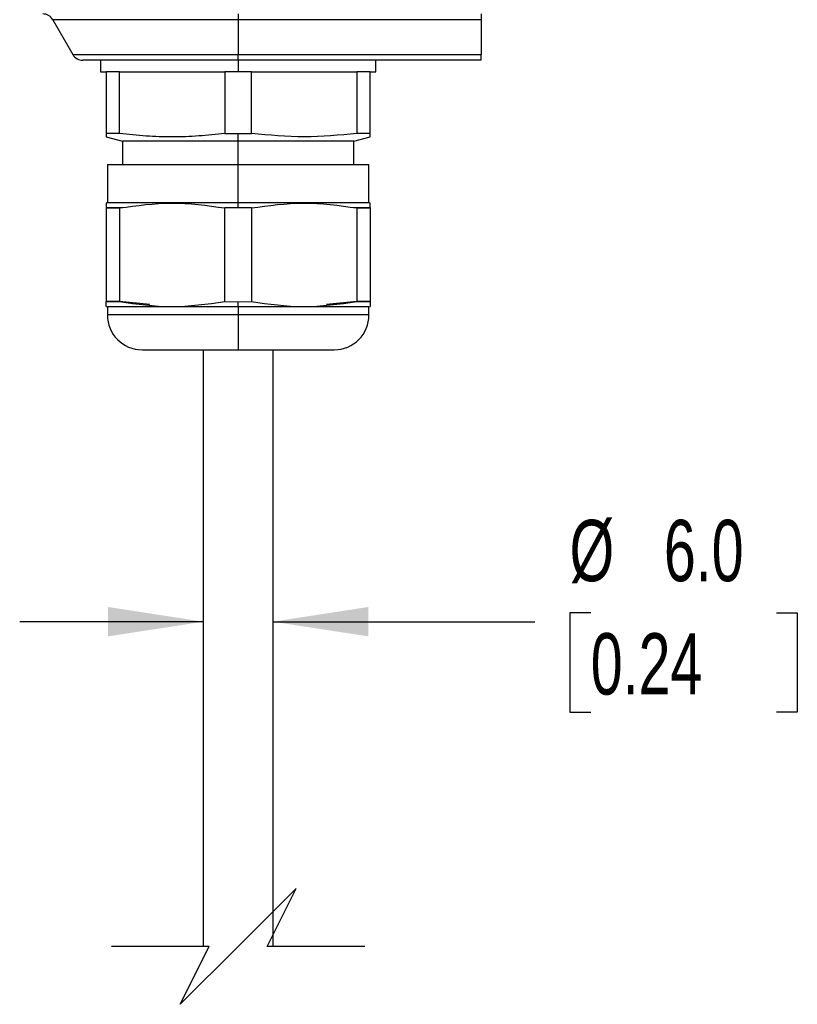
# Model space of a CAD drawing. Header units: millimetres. Extents: x 16 to 683, y 16 to 524.
# Tile 10 of 26: x 316 to 383, y 219 to 304. Entities that reach past the tile are written whole.
import ezdxf

# ---------------------------------------------------------------- set-up
doc = ezdxf.new("R2010")
doc.units = ezdxf.units.MM
doc.header["$LTSCALE"] = 2.5
doc.layers.add('DIMENSIONS', color=140, linetype='Continuous', lineweight=25)
doc.styles.add('SLDTEXTSTYLE0', font='TXT', dxfattribs={"width": 0.7})
doc.dimstyles.new('SLDDIMSTYLE3', dxfattribs={"dimtxt": 5.39502, "dimasz": 8.255, "dimexe": 0, "dimexo": 0.0625, "dimgap": 1.348755, "dimtad": 0, "dimtih": 1, "dimtoh": 1, "dimrnd": 1e-09, "dimzin": 4, "dimdsep": 46, "dimtxsty": 'SLDTEXTSTYLE0', "dimsah": 1, "dimcen": 0.09, "dimadec": 0, "dimazin": 1, "dimtfac": 1, "dimtmove": 0, "dimatfit": 0, "dimfxl": 0, "dimfrac": 2, "dimtolj": 1, "dimtzin": 12, "dimarcsym": 0})

# ---------------------------------------------------------------- blocks, each defined once
blk = doc.blocks.new('_D_7')
at = {"layer": 'DIMENSIONS'}
for p, q in [((365.21, 252.765), (363.399, 252.765)), ((363.399, 252.765), (363.399, 244.191)), ((381.242, 252.765), (383.054, 252.765)), ((383.054, 252.765), (383.054, 244.191)), ((331.75, 252.006), (315.875, 252.006)), ((337.75, 252.006), (360.379, 252.006)), ((363.399, 244.191), (365.21, 244.191)), ((383.054, 244.191), (381.242, 244.191))]:
    blk.add_line(p, q, dxfattribs=at)
for points in [[(331.75, 252.006), (323.495, 253.276), (323.495, 250.736)], [(337.75, 252.006), (346.005, 250.736), (346.005, 253.276)]]:
    blk.add_solid(points, dxfattribs=at)
at = {"layer": 'DIMENSIONS', "char_height": 5.2917, "attachment_point": 1, "style": 'SLDTEXTSTYLE0'}
for s, insert in [('%%c', (363.381, 260.795)), ('6.0', (371.527, 260.795)), ('0.24', (365.21, 251.012))]:
    blk.add_mtext(s, dxfattribs=dict(at, insert=insert))

msp = doc.modelspace()

# ---------------------------------------------------------------- linework, layer by layer
for p, q in [((334.75, 304.49), (334.75, 303.99)), ((355.75, 304.49), (355.75, 303.99)), ((318.73, 303.99), (320.462, 300.99)), ((334.75, 303.99), (318.73, 303.99)), ((355.75, 303.99), (334.75, 303.99)), ((334.75, 303.99), (334.75, 300.99)), ((355.75, 303.99), (355.75, 300.99)), ((320.462, 300.99), (334.75, 300.99)), ((334.75, 300.99), (355.75, 300.99)), ((334.75, 300.49), (334.75, 300.99)), ((355.75, 300.49), (355.75, 300.99)), ((334.75, 300.49), (321.328, 300.49)), ((322.85, 300.49), (322.85, 299.49)), ((355.75, 300.49), (334.75, 300.49)), ((334.75, 300.49), (334.75, 299.49)), ((346.65, 299.49), (346.65, 300.49)), ((322.85, 299.49), (323.35, 299.49)), ((323.35, 299.49), (323.35, 294.174)), ((324.5, 299.49), (323.35, 299.49)), ((324.5, 294.174), (324.5, 299.49)), ((324.5, 299.49), (326.094, 299.49)), ((326.094, 299.49), (332.006, 299.49)), ((332.006, 299.49), (333.601, 299.49)), ((333.601, 299.49), (333.601, 294.174)), ((335.9, 299.49), (333.601, 299.49)), ((335.9, 294.174), (335.9, 299.49)), ((335.9, 299.49), (337.494, 299.49)), ((337.494, 299.49), (343.406, 299.49)), ((343.406, 299.49), (345.001, 299.49)), ((345.001, 299.49), (345.001, 294.174)), ((346.15, 299.49), (345.001, 299.49)), ((346.15, 294.174), (346.15, 299.49)), ((346.15, 299.49), (346.65, 299.49)), ((323.35, 294.174), (323.35, 293.865)), ((324.5, 294.174), (323.35, 294.174)), ((323.35, 293.865), (324.75, 293.49)), ((324.75, 293.49), (324.75, 291.49)), ((334.75, 293.49), (324.75, 293.49)), ((333.601, 294.174), (334.75, 294.16)), ((334.75, 294.16), (335.9, 294.174)), ((334.75, 293.49), (334.75, 294.16)), ((344.75, 293.49), (334.75, 293.49)), ((334.75, 291.49), (334.75, 293.49)), ((344.75, 293.49), (346.15, 293.865)), ((344.75, 291.49), (344.75, 293.49)), ((346.15, 294.174), (345.001, 294.174)), ((346.15, 293.867), (346.15, 294.174)), ((323.45, 291.49), (323.45, 288.19)), ((323.45, 291.49), (334.75, 291.49)), ((334.75, 288.19), (334.75, 291.49)), ((334.75, 291.49), (346.05, 291.49)), ((346.05, 288.19), (346.05, 291.49)), ((323.45, 288.19), (323.35, 288.154)), ((323.35, 288.151), (323.35, 287.734)), ((323.35, 287.734), (324.5, 287.734)), ((324.5, 287.734), (323.35, 287.734)), ((323.35, 287.734), (323.35, 279.646)), ((323.45, 288.19), (334.75, 288.19)), ((324.75, 287.757), (324.5, 287.734)), ((324.5, 287.734), (324.5, 279.646)), ((334.75, 287.754), (333.601, 287.734)), ((333.601, 279.646), (333.601, 287.734)), ((334.75, 287.754), (334.75, 288.19)), ((334.75, 288.19), (346.05, 288.19)), ((335.9, 287.734), (334.75, 287.754)), ((335.9, 287.734), (335.9, 279.646)), ((345.001, 287.734), (344.75, 287.758)), ((346.15, 287.734), (345.001, 287.734)), ((345.001, 287.734), (346.15, 287.734)), ((345.001, 287.734), (345.001, 279.646)), ((346.15, 288.154), (346.05, 288.19)), ((346.15, 287.734), (346.15, 288.154)), ((346.15, 287.734), (346.15, 279.646)), ((324.5, 279.646), (323.35, 279.646)), ((323.35, 279.227), (323.35, 279.646)), ((323.35, 279.646), (324.5, 279.646)), ((323.35, 279.227), (323.45, 279.19)), ((323.45, 279.19), (323.45, 278.49)), ((334.75, 279.19), (323.45, 279.19)), ((327.13, 279.407), (324.5, 279.646)), ((333.601, 279.646), (334.75, 279.627)), ((334.75, 279.627), (335.9, 279.646)), ((334.75, 279.19), (334.75, 279.627)), ((346.05, 279.19), (334.75, 279.19)), ((334.75, 279.19), (334.75, 278.49)), ((345.001, 279.646), (342.373, 279.401)), ((345.001, 279.646), (346.15, 279.646)), ((346.15, 279.646), (345.001, 279.646)), ((346.05, 279.19), (346.15, 279.227)), ((346.05, 278.49), (346.05, 279.19)), ((346.15, 279.646), (346.15, 279.227)), ((334.75, 278.49), (323.45, 278.49)), ((334.75, 278.49), (334.75, 275.49)), ((346.05, 278.49), (334.75, 278.49)), ((326.45, 275.49), (334.75, 275.49)), ((331.75, 223.966), (331.75, 275.49)), ((334.75, 275.49), (343.05, 275.49)), ((337.75, 275.49), (337.75, 223.966))]:
    msp.add_line(p, q)
for centre, radius, start, end in [((317.864, 303.49), 1, 29.99874, 90.00113), ((321.328, 301.49), 1, 210.00012, 269.9998), ((326.45, 278.49), 3, 180.00014, 269.99986), ((343.05, 278.49), 3, 270.00013, 359.9998)]:
    msp.add_arc(centre, radius, start, end)
for points, knots in [([(333.601, 294.174), (332.851, 294.088), (331.349, 293.917), (329.073, 293.841), (326.784, 293.913), (325.262, 294.087), (324.5, 294.174)], [0, 0, 0, 0, 0.248128, 0.496715, 0.747796, 1, 1, 1, 1]), ([(345.001, 294.174), (343.494, 294.021), (340.46, 293.711), (337.427, 294.019), (335.9, 294.174)], [0, 0, 0, 0, 0.4967185, 1, 1, 1, 1]), ([(324.5, 287.734), (325.998, 287.942), (329.031, 288.364), (332.065, 287.946), (333.601, 287.734)], [0, 0, 0, 0, 0.49397, 1, 1, 1, 1]), ([(335.9, 287.734), (337.398, 287.942), (340.431, 288.364), (343.465, 287.946), (345.001, 287.734)], [0, 0, 0, 0, 0.4939696, 1, 1, 1, 1]), ([(324.5, 279.646), (325.998, 279.438), (329.031, 279.017), (332.065, 279.435), (333.601, 279.646)], [0, 0, 0, 0, 0.49397, 1, 1, 1, 1]), ([(335.9, 279.646), (337.398, 279.438), (340.431, 279.017), (343.465, 279.435), (345.001, 279.646)], [0, 0, 0, 0, 0.4939696, 1, 1, 1, 1])]:
    msp.add_open_spline(points, degree=3, knots=knots)
at = {"layer": 'DIMENSIONS', "color": 140}
for p, q in [((339.75, 228.966), (334.75, 223.966)), ((337.25, 223.966), (339.75, 228.966)), ((332.25, 223.966), (323.813, 223.966)), ((334.75, 223.966), (329.75, 218.966)), ((329.75, 218.966), (332.25, 223.966)), ((345.688, 223.966), (337.25, 223.966))]:
    msp.add_line(p, q, dxfattribs=at)

# ---------------------------------------------------------------- dimensions: what is measured, and where the dimension line sits
at = {"layer": 'DIMENSIONS'}
dim = msp.add_linear_dim(base=(337.75, 252.006), p1=(331.75, 307.49), p2=(337.75, 307.49), text='%%c<>', dimstyle='SLDDIMSTYLE3', dxfattribs=at)
dim.commit()
dim.dimension.update_dxf_attribs({"geometry": '_D_7', "text_midpoint": (373.226, 252.006), "dimtype": 160})

doc.saveas('drawing.dxf')
